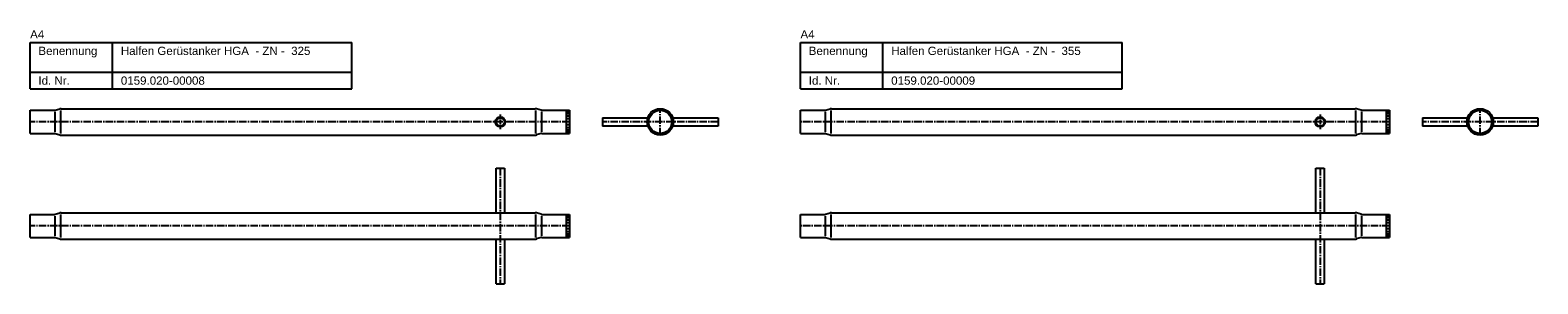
# Model space of a CAD drawing. Header units: millimetres. Extents: x -166 to 3147, y 65 to 219.
# Tile 4 of 4: x 2233 to 3147, y 65 to 219. Entities that reach past the tile are written whole.
import ezdxf

# ---------------------------------------------------------------- set-up
doc = ezdxf.new("R2010")
doc.units = ezdxf.units.MM
doc.linetypes.add('MITTE2', pattern=[1.125, 0.75, -0.125, 0.125, -0.125])
doc.layers.add('HALFEN', color=2, linetype='Continuous')
doc.styles.add('ARIAL50', font='ARIAL.TTF', dxfattribs={"height": 5})

msp = doc.modelspace()

# ---------------------------------------------------------------- linework, layer by layer
at = {"layer": 'HALFEN'}
for p, q in [((2233.26, 211.4), (2428.26, 211.4)), ((2233.26, 183.4), (2233.26, 211.4)), ((2283.26, 183.4), (2283.26, 211.4)), ((2428.26, 183.4), (2428.26, 211.4)), ((2700.26, 211.4), (2895.26, 211.4)), ((2700.26, 183.4), (2700.26, 211.4)), ((2750.26, 183.4), (2750.26, 211.4)), ((2895.26, 183.4), (2895.26, 211.4)), ((2233.26, 193.4), (2428.26, 193.4)), ((2700.26, 193.4), (2895.26, 193.4)), ((2233.26, 183.4), (2428.26, 183.4)), ((2700.26, 183.4), (2895.26, 183.4)), ((2233.26, 170.4), (2248.04, 170.4)), ((2233.26, 156.4), (2233.26, 170.4)), ((2248.47, 170.46), (2251.25, 171.28)), ((2252.09, 171.4), (2539.42, 171.4)), ((2543.05, 170.46), (2540.27, 171.28)), ((2543.47, 170.4), (2560.26, 170.4)), ((2558.26, 170.4), (2558.26, 156.4)), ((2560.26, 170.4), (2560.26, 156.4)), ((2580.26, 165.9), (2607.26, 165.9)), ((2580.26, 165.9), (2580.26, 160.9)), ((2623.26, 165.9), (2650.26, 165.9)), ((2650.26, 165.9), (2650.26, 160.9)), ((2700.26, 170.4), (2715.04, 170.4)), ((2700.26, 156.4), (2700.26, 170.4)), ((2715.47, 170.46), (2718.25, 171.28)), ((2719.09, 171.4), (3036.42, 171.4)), ((3040.05, 170.46), (3037.27, 171.28)), ((3040.47, 170.4), (3057.26, 170.4)), ((3055.26, 170.4), (3055.26, 156.4)), ((3057.26, 170.4), (3057.26, 156.4)), ((3077.26, 165.9), (3104.26, 165.9)), ((3077.26, 165.9), (3077.26, 160.9)), ((3120.26, 165.9), (3147.26, 165.9)), ((3147.26, 165.9), (3147.26, 160.9)), ((2233.26, 156.4), (2248.04, 156.4)), ((2248.47, 156.34), (2251.25, 155.52)), ((2252.09, 155.4), (2539.42, 155.4)), ((2543.05, 156.34), (2540.27, 155.52)), ((2543.47, 156.4), (2560.26, 156.4)), ((2607.26, 160.9), (2580.26, 160.9)), ((2650.26, 160.9), (2623.26, 160.9)), ((2700.26, 156.4), (2715.04, 156.4)), ((2715.47, 156.34), (2718.25, 155.52)), ((2719.09, 155.4), (3036.42, 155.4)), ((3040.05, 156.34), (3037.27, 155.52)), ((3040.47, 156.4), (3057.26, 156.4)), ((3104.26, 160.9), (3077.26, 160.9)), ((3147.26, 160.9), (3120.26, 160.9)), ((2515.76, 135.4), (2520.76, 135.4)), ((2515.76, 108.4), (2515.76, 135.4)), ((2520.76, 135.4), (2520.76, 108.4)), ((3012.76, 135.4), (3017.76, 135.4)), ((3012.76, 108.4), (3012.76, 135.4)), ((3017.76, 135.4), (3017.76, 108.4)), ((2233.26, 107.4), (2248.04, 107.4)), ((2233.26, 93.4), (2233.26, 107.4)), ((2248.47, 107.46), (2251.25, 108.28)), ((2252.09, 108.4), (2539.42, 108.4)), ((2543.05, 107.46), (2540.27, 108.28)), ((2543.47, 107.4), (2560.26, 107.4)), ((2558.26, 107.4), (2558.26, 93.4)), ((2560.26, 107.4), (2560.26, 93.4)), ((2700.26, 107.4), (2715.04, 107.4)), ((2700.26, 93.4), (2700.26, 107.4)), ((2715.47, 107.46), (2718.25, 108.28)), ((2719.09, 108.4), (3036.42, 108.4)), ((3040.05, 107.46), (3037.27, 108.28)), ((3040.47, 107.4), (3057.26, 107.4)), ((3055.26, 107.4), (3055.26, 93.4)), ((3057.26, 107.4), (3057.26, 93.4)), ((2233.26, 93.4), (2248.04, 93.4)), ((2248.47, 93.34), (2251.25, 92.52)), ((2252.09, 92.4), (2539.42, 92.4)), ((2515.76, 65.4), (2515.76, 92.4)), ((2520.76, 92.4), (2520.76, 65.4)), ((2543.05, 93.34), (2540.27, 92.52)), ((2543.47, 93.4), (2560.26, 93.4)), ((2700.26, 93.4), (2715.04, 93.4)), ((2715.47, 93.34), (2718.25, 92.52)), ((2719.09, 92.4), (3036.42, 92.4)), ((3012.76, 65.4), (3012.76, 92.4)), ((3017.76, 92.4), (3017.76, 65.4)), ((3040.05, 93.34), (3037.27, 92.52)), ((3040.47, 93.4), (3057.26, 93.4)), ((2515.76, 65.4), (2520.76, 65.4)), ((3012.76, 65.4), (3017.76, 65.4))]:
    msp.add_line(p, q, dxfattribs=at)
at = {"layer": 'HALFEN', "color": 1}
for p, q in [((2248.26, 169.41), (2248.26, 157.39)), ((2251.66, 170.35), (2251.66, 156.44)), ((2539.85, 156.44), (2539.85, 170.35)), ((2543.26, 169.41), (2543.26, 157.39)), ((2559.96, 170.16), (2558.56, 170.16)), ((2559.96, 169.46), (2558.56, 169.46)), ((2559.96, 168.35), (2558.56, 168.35)), ((2559.96, 166.9), (2558.56, 166.9)), ((2559.96, 165.21), (2558.56, 165.21)), ((2715.26, 169.41), (2715.26, 157.39)), ((2718.66, 170.35), (2718.66, 156.44)), ((3036.85, 156.44), (3036.85, 170.35)), ((3040.26, 169.41), (3040.26, 157.39)), ((3056.96, 170.16), (3055.56, 170.16)), ((3056.96, 169.46), (3055.56, 169.46)), ((3056.96, 168.35), (3055.56, 168.35)), ((3056.96, 166.9), (3055.56, 166.9)), ((3056.96, 165.21), (3055.56, 165.21)), ((2559.96, 161.59), (2558.56, 161.59)), ((2559.96, 159.9), (2558.56, 159.9)), ((2559.96, 158.45), (2558.56, 158.45)), ((2559.96, 157.34), (2558.56, 157.34)), ((2559.96, 156.64), (2558.56, 156.64)), ((3056.96, 161.59), (3055.56, 161.59)), ((3056.96, 159.9), (3055.56, 159.9)), ((3056.96, 158.45), (3055.56, 158.45)), ((3056.96, 157.34), (3055.56, 157.34)), ((3056.96, 156.64), (3055.56, 156.64)), ((2248.26, 106.41), (2248.26, 94.39)), ((2251.66, 107.35), (2251.66, 93.44)), ((2539.85, 93.44), (2539.85, 107.35)), ((2543.26, 106.41), (2543.26, 94.39)), ((2559.96, 107.16), (2558.56, 107.16)), ((2559.96, 106.46), (2558.56, 106.46)), ((2559.96, 105.35), (2558.56, 105.35)), ((2559.96, 103.9), (2558.56, 103.9)), ((2559.96, 102.21), (2558.56, 102.21)), ((2715.26, 106.41), (2715.26, 94.39)), ((2718.66, 107.35), (2718.66, 93.44)), ((3036.85, 93.44), (3036.85, 107.35)), ((3040.26, 106.41), (3040.26, 94.39)), ((3056.96, 107.16), (3055.56, 107.16)), ((3056.96, 106.46), (3055.56, 106.46)), ((3056.96, 105.35), (3055.56, 105.35)), ((3056.96, 103.9), (3055.56, 103.9)), ((3056.96, 102.21), (3055.56, 102.21)), ((2559.96, 98.59), (2558.56, 98.59)), ((2559.96, 96.9), (2558.56, 96.9)), ((2559.96, 95.45), (2558.56, 95.45)), ((2559.96, 94.34), (2558.56, 94.34)), ((2559.96, 93.64), (2558.56, 93.64)), ((3056.96, 98.59), (3055.56, 98.59)), ((3056.96, 96.9), (3055.56, 96.9)), ((3056.96, 95.45), (3055.56, 95.45)), ((3056.96, 94.34), (3055.56, 94.34)), ((3056.96, 93.64), (3055.56, 93.64))]:
    msp.add_line(p, q, dxfattribs=at)
at = {"layer": 'HALFEN', "color": 1, "linetype": 'MITTE2', "ltscale": 3}
for p, q in [((2518.26, 167.9), (2518.26, 158.9)), ((3015.26, 167.9), (3015.26, 158.9))]:
    msp.add_line(p, q, dxfattribs=at)
at = {"layer": 'HALFEN', "color": 1, "linetype": 'MITTE2', "ltscale": 6}
for p, q in [((2615.26, 155.4), (2615.26, 171.4)), ((3112.26, 155.4), (3112.26, 171.4)), ((2560.26, 163.4), (2233.26, 163.4)), ((2650.26, 163.4), (2580.26, 163.4)), ((3057.26, 163.4), (2700.26, 163.4)), ((3147.26, 163.4), (3077.26, 163.4)), ((2518.26, 135.4), (2518.26, 65.4)), ((3015.26, 135.4), (3015.26, 65.4)), ((2560.26, 100.4), (2233.26, 100.4)), ((3057.26, 100.4), (2700.26, 100.4))]:
    msp.add_line(p, q, dxfattribs=at)
at = {"layer": 'HALFEN'}
for centre, radius in [((2518.26, 163.4), 3), ((2518.26, 163.4), 2.5), ((2615.26, 163.4), 8), ((2615.26, 163.4), 7), ((3015.26, 163.4), 3), ((3015.26, 163.4), 2.5), ((3112.26, 163.4), 8), ((3112.26, 163.4), 7)]:
    msp.add_circle(centre, radius, dxfattribs=at)
for centre, radius, start, end in [((2248.04, 171.9), 1.5, 270, 286.38077), ((2252.09, 168.4), 3, 90, 106.38077), ((2539.42, 168.4), 3, 73.61923, 90), ((2543.47, 171.9), 1.5, 253.61923, 270), ((2715.04, 171.9), 1.5, 270, 286.38077), ((2719.09, 168.4), 3, 90, 106.38077), ((3036.42, 168.4), 3, 73.61923, 90), ((3040.47, 171.9), 1.5, 253.61923, 270), ((2248.04, 154.9), 1.5, 73.61923, 90), ((2252.09, 158.4), 3, 253.61923, 270), ((2539.42, 158.4), 3, 270, 286.38077), ((2543.47, 154.9), 1.5, 90, 106.38077), ((2715.04, 154.9), 1.5, 73.61923, 90), ((2719.09, 158.4), 3, 253.61923, 270), ((3036.42, 158.4), 3, 270, 286.38077), ((3040.47, 154.9), 1.5, 90, 106.38077), ((2248.04, 108.9), 1.5, 270, 286.38077), ((2252.09, 105.4), 3, 90, 106.38077), ((2539.42, 105.4), 3, 73.61923, 90), ((2543.47, 108.9), 1.5, 253.61923, 270), ((2715.04, 108.9), 1.5, 270, 286.38077), ((2719.09, 105.4), 3, 90, 106.38077), ((3036.42, 105.4), 3, 73.61923, 90), ((3040.47, 108.9), 1.5, 253.61923, 270), ((2248.04, 91.9), 1.5, 73.61923, 90), ((2252.09, 95.4), 3, 253.61923, 270), ((2539.42, 95.4), 3, 270, 286.38077), ((2543.47, 91.9), 1.5, 90, 106.38077), ((2715.04, 91.9), 1.5, 73.61923, 90), ((2719.09, 95.4), 3, 253.61923, 270), ((3036.42, 95.4), 3, 270, 286.38077), ((3040.47, 91.9), 1.5, 90, 106.38077)]:
    msp.add_arc(centre, radius, start, end, dxfattribs=at)

# ---------------------------------------------------------------- texts
at = {"layer": 'HALFEN', "style": 'ARIAL50'}
for s, p in [('A4', (2233.26, 213.9)), ('A4', (2700.26, 213.9)), ('Benennung', (2238.26, 203.9)), ('Halfen Gerüstanker HGA  - ZN -  325', (2288.26, 203.9)), ('Benennung', (2705.26, 203.9)), ('Halfen Gerüstanker HGA  - ZN -  355', (2755.26, 203.9)), ('Id. Nr.', (2238.26, 185.9)), ('0159.020-00008', (2288.26, 185.9)), ('Id. Nr.', (2705.26, 185.9)), ('0159.020-00009', (2755.26, 185.9))]:
    msp.add_text(s, height=5, dxfattribs=at).set_placement(p)

doc.saveas('drawing.dxf')
